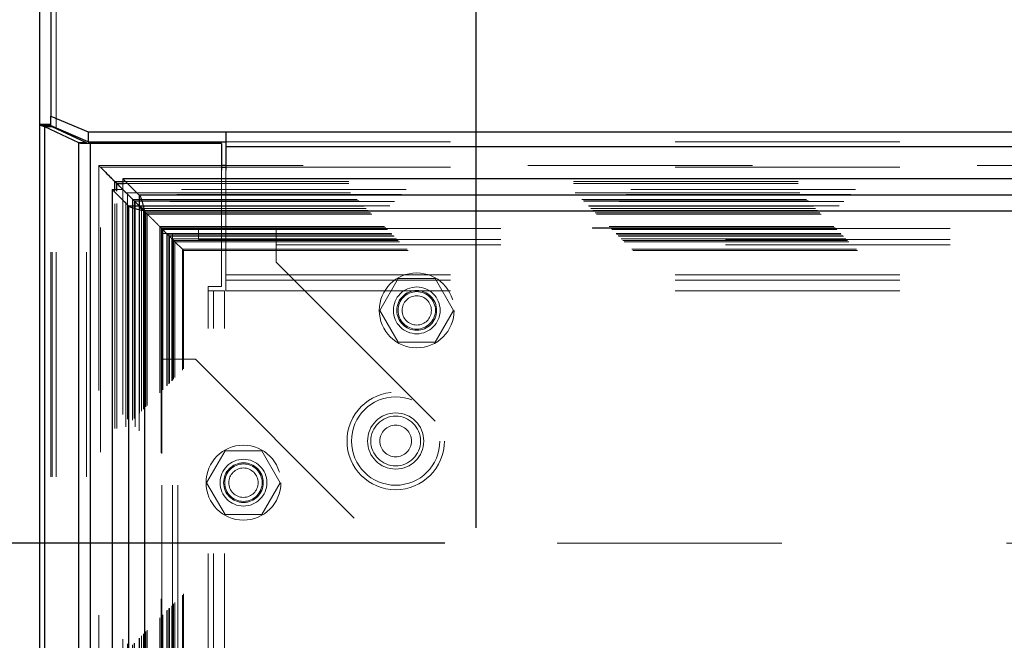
# Model space of a CAD drawing. Header units: inches. Extents: x 0.2 to 10.8, y 0.2 to 8.2.
# Tile 75 of 146: x 3.014 to 3.452, y 5.296 to 5.572. Entities that reach past the tile are written whole.
import ezdxf

# ---------------------------------------------------------------- set-up
doc = ezdxf.new("R2010")
doc.units = ezdxf.units.IN
doc.header["$MEASUREMENT"] = 0
doc.linetypes.add('HIDDEN', pattern=[0.075, 0.05, -0.025])
doc.layers.add('DIMENSIONS', color=140, linetype='Continuous')
doc.styles.add('SLDTEXTSTYLE0', font='TXT', dxfattribs={"width": 0.7})
doc.dimstyles.new('SLDDIMSTYLE0', dxfattribs={"dimtxt": 0.084961, "dimasz": 0.13, "dimexe": 0, "dimexo": 0.0625, "dimgap": 0.02124, "dimtad": 0, "dimtih": 1, "dimtoh": 1, "dimlfac": 15, "dimrnd": 1e-09, "dimzin": 12, "dimdsep": 46, "dimtxsty": 'SLDTEXTSTYLE0', "dimsah": 1, "dimcen": 0.09, "dimadec": 0, "dimazin": 3, "dimtfac": 1, "dimtofl": 0, "dimtmove": 0, "dimatfit": 3, "dimfxl": 0, "dimfrac": 2, "dimtolj": 1, "dimtzin": 12, "dimarcsym": 0})

# ---------------------------------------------------------------- blocks, each defined once
blk = doc.blocks.new('_D')
at = {"layer": 'DIMENSIONS'}
for p, q in [((3.20296, 5.33867), (2.61263, 5.33867)), ((2.73763, 5.33867), (2.73763, 4.5295)), ((2.57606, 4.37545), (2.54753, 4.37545)), ((2.54753, 4.37545), (2.54753, 4.24042)), ((2.89921, 4.37545), (2.92774, 4.37545)), ((2.92774, 4.37545), (2.92774, 4.24042)), ((2.54753, 4.24042), (2.57606, 4.24042)), ((2.92774, 4.24042), (2.89921, 4.24042)), ((2.73763, 3.34644), (2.73763, 4.2214)), ((3.20296, 3.34644), (2.61263, 3.34644))]:
    blk.add_line(p, q, dxfattribs=at)
for points in [[(2.73763, 5.33867), (2.71763, 5.20867), (2.75763, 5.20867)], [(2.73763, 3.34644), (2.75763, 3.47644), (2.71763, 3.47644)]]:
    blk.add_solid(points, dxfattribs=at)
at = {"layer": 'DIMENSIONS', "char_height": 0.083333, "attachment_point": 1, "style": 'SLDTEXTSTYLE0'}
for s, insert in [('29.88', (2.57606, 4.5019)), ('759.0', (2.57606, 4.34785))]:
    blk.add_mtext(s, dxfattribs=dict(at, insert=insert))
blk = doc.blocks.new('_D_1')
at = {"layer": 'DIMENSIONS'}
for p, q in [((3.21696, 5.34552), (3.21696, 6.23406)), ((4.82858, 5.34552), (4.82858, 6.23406)), ((3.21696, 6.10906), (3.78334, 6.10906)), ((3.89846, 6.10906), (3.86993, 6.10906)), ((3.86993, 6.10906), (3.86993, 5.97403)), ((4.22161, 6.10906), (4.25014, 6.10906)), ((4.25014, 6.10906), (4.25014, 5.97403)), ((4.82858, 6.10906), (4.33674, 6.10906)), ((3.86993, 5.97403), (3.89846, 5.97403)), ((4.25014, 5.97403), (4.22161, 5.97403))]:
    blk.add_line(p, q, dxfattribs=at)
for points in [[(3.21696, 6.10906), (3.34696, 6.08906), (3.34696, 6.12906)], [(4.82858, 6.10906), (4.69858, 6.12906), (4.69858, 6.08906)]]:
    blk.add_solid(points, dxfattribs=at)
at = {"layer": 'DIMENSIONS', "char_height": 0.083333, "attachment_point": 1, "style": 'SLDTEXTSTYLE0'}
for s, insert in [('24.17', (3.89846, 6.23551)), ('614.0', (3.89846, 6.08146))]:
    blk.add_mtext(s, dxfattribs=dict(at, insert=insert))

msp = doc.modelspace()

# ---------------------------------------------------------------- linework, layer by layer
at = {"color": 7, "linetype": 'Continuous', "lineweight": 25}
for p, q in [((3.0275896, 5.8895769), (3.0275896, 5.5286972)), ((3.0227896, 5.5248924), (3.0227896, 5.8841075)), ((3.0275896, 5.5286972), (3.0442562, 5.5216535)), ((3.0275896, 5.52437), (3.0275896, 5.5286972)), ((3.0227896, 3.1682289), (3.0227896, 5.5248924)), ((3.0275896, 5.5248924), (3.0227896, 5.5248924)), ((3.0275896, 5.524453), (3.0233376, 5.524453)), ((3.0248984, 3.1682289), (3.0248984, 5.5239482)), ((3.0401592, 5.5167693), (3.0248984, 5.5239482)), ((3.0282925, 5.5239482), (3.0248984, 5.5239482)), ((3.0442562, 5.5173032), (3.0277315, 5.5242869)), ((3.0282925, 5.5239482), (3.0280514, 5.5241517)), ((3.0435533, 5.5167693), (3.0282925, 5.5239482)), ((3.0299896, 5.5231499), (3.0299896, 5.5233326)), ((3.0442562, 5.5216535), (3.1055896, 5.5216535)), ((3.0442562, 5.5216535), (3.0442562, 5.5173032)), ((3.1055896, 5.5216535), (4.9399896, 5.5216535)), ((3.1055896, 5.5216535), (3.1055896, 5.5151281)), ((3.0401592, 3.1682289), (3.0401592, 5.5167693)), ((3.0435533, 5.5167693), (3.0401592, 5.5167693)), ((3.0452504, 5.5165622), (3.041042, 5.5165622)), ((3.0442562, 5.5173032), (3.1055896, 5.5173032)), ((3.0452504, 3.1682289), (3.0452504, 5.5165622)), ((3.1036562, 5.5165622), (3.0452504, 5.5165622)), ((3.1036562, 5.5165622), (3.1036562, 5.5046145)), ((3.1055896, 5.5151281), (4.9399896, 5.5151281)), ((3.1055896, 5.5151281), (3.1055896, 5.5046145)), ((3.1055896, 5.5067213), (3.1036562, 5.5067213)), ((3.1036562, 5.5059752), (3.1055896, 5.5059752)), ((3.0669644, 5.4934658), (3.0596967, 5.5007334)), ((3.0596967, 5.5007334), (3.0596967, 5.500401)), ((4.9858499, 5.5007334), (3.0596967, 5.5007334)), ((3.0549622, 5.4959989), (3.0549622, 3.1891124)), ((3.0549622, 5.4959989), (3.0622299, 5.4887313)), ((3.0549622, 5.4959989), (3.0552773, 5.4959989)), ((3.0560896, 5.495445), (3.0560896, 5.4995727)), ((3.0560896, 5.4995727), (3.0569962, 5.4986661)), ((3.0560896, 5.4995727), (3.0602516, 5.4995727)), ((3.0569962, 5.4986661), (3.0601356, 5.4955267)), ((3.0569962, 5.4953595), (3.0569962, 5.4986661)), ((3.0569962, 5.4986661), (3.0603372, 5.4986661)), ((3.0601623, 5.4955259), (3.0669569, 5.4887313)), ((3.0669644, 5.4887387), (3.0601703, 5.4955327)), ((4.9785822, 5.4934658), (3.0669644, 5.4934658)), ((3.0669644, 5.4934658), (3.0669644, 5.4887387)), ((3.0622299, 5.4887313), (3.0622299, 3.19638)), ((3.0622299, 5.4887313), (3.0669569, 5.4887313)), ((3.066944, 5.4887183), (3.0691948, 5.4864675)), ((3.0693205, 5.4863751), (3.0693205, 3.1987362)), ((4.9762261, 5.4863751), (3.0693205, 5.4863751))]:
    msp.add_line(p, q, dxfattribs=at)
at = {"color": 7, "linetype": 'HIDDEN', "lineweight": 18}
for p, q in [((3.0299896, 3.1682289), (3.0299896, 5.8855227)), ((3.0299896, 5.5233326), (3.0299896, 5.8855227)), ((3.0277723, 5.524453), (3.0275896, 5.524453)), ((3.0275896, 5.5243469), (3.0275896, 5.52437)), ((3.0275896, 3.1682289), (3.0275896, 5.5243469)), ((3.0277315, 5.5242869), (3.0275896, 5.5243469)), ((3.0282925, 3.1682289), (3.0282925, 5.5239482)), ((3.0299896, 3.1682289), (3.0299896, 5.5231499)), ((3.0435533, 3.1682289), (3.0435533, 5.5167693)), ((3.0452504, 3.1682289), (3.0452504, 5.5165622)), ((3.1055896, 5.5173032), (4.9399896, 5.5173032)), ((3.1055896, 5.5151281), (4.9399896, 5.5151281)), ((3.048948, 5.5067044), (3.048948, 3.1784046)), ((3.1036562, 5.5067213), (3.0489492, 5.5067213)), ((3.0496871, 3.1791361), (3.0496871, 5.5059752)), ((3.0496871, 5.5059752), (3.051004, 5.5046512)), ((3.0496871, 5.5059752), (3.1036562, 5.5059752)), ((3.1036562, 5.5046145), (3.1036562, 5.4528955)), ((4.9399896, 5.5067213), (3.1055896, 5.5067213)), ((3.1055896, 5.5059752), (4.9399896, 5.5059752)), ((3.1055896, 5.5046145), (3.1055896, 5.4581237)), ((3.0596967, 5.500401), (3.0596967, 5.4960063)), ((3.0552773, 5.4959989), (3.0596893, 5.4959989)), ((3.0596893, 5.4959989), (3.0601623, 5.4955259)), ((3.0596893, 5.4959989), (3.0596893, 3.1891124)), ((3.0601703, 5.4955327), (3.0596967, 5.4960063)), ((4.9858499, 5.4960063), (3.0596967, 5.4960063)), ((3.0602516, 5.4995727), (4.985295, 5.4995727)), ((3.0603372, 5.4986661), (4.9852094, 5.4986661)), ((3.0560896, 3.1896663), (3.0560896, 5.495445)), ((3.0569962, 3.1897518), (3.0569962, 5.4953595)), ((3.0601356, 5.4955267), (3.0610511, 5.4946112)), ((3.0610511, 5.4946112), (4.9844955, 5.4946112)), ((3.0610511, 3.1905001), (3.0610511, 5.4946112)), ((3.0617752, 5.4938867), (3.0617752, 3.1912227)), ((4.9837085, 5.4938196), (3.0618261, 5.4938196)), ((3.0640509, 5.4916114), (4.9814957, 5.4916114)), ((3.0640509, 3.1934999), (3.0640509, 5.4916114)), ((3.064702, 5.4909602), (4.9808446, 5.4909602)), ((3.064702, 3.1941511), (3.064702, 5.4909602)), ((3.0648218, 5.4908405), (4.9807248, 5.4908405)), ((3.0648218, 3.1942708), (3.0648218, 5.4908405)), ((4.9805396, 5.4906585), (3.0650168, 5.4906585)), ((3.0651476, 5.4905221), (3.0651476, 3.1945986)), ((3.0669023, 5.4887578), (4.9786481, 5.4887578)), ((3.0669569, 5.4887313), (3.0669569, 3.19638)), ((4.9785822, 5.4887387), (3.0669644, 5.4887387)), ((3.0669816, 3.1964289), (3.0669816, 5.4886836)), ((3.0670888, 5.4885735), (4.9784578, 5.4885735)), ((3.0670888, 3.1965378), (3.0670888, 5.4885735)), ((3.0680377, 5.4876387), (4.9775087, 5.4876387)), ((3.0680442, 3.1974957), (3.0680442, 5.4876149)), ((3.068944, 5.4867183), (4.9766026, 5.4867183)), ((3.068944, 3.198393), (3.068944, 5.4867183)), ((3.0691948, 5.4864675), (3.0699859, 5.4856764)), ((3.0693205, 5.4863751), (3.0693205, 3.1987362)), ((4.9762261, 5.4863751), (3.0693205, 5.4863751)), ((3.0699859, 5.4856764), (4.9755607, 5.4856764)), ((3.0699859, 5.4856764), (3.0705705, 5.4850918)), ((3.0699859, 3.1994349), (3.0699859, 5.4856764)), ((3.0705705, 3.2000195), (3.0705705, 5.4850918)), ((3.0705705, 5.4850918), (4.9749761, 5.4850918)), ((3.0760776, 5.4795847), (4.969469, 5.4795847)), ((3.0760776, 3.2055266), (3.0760776, 5.4795847)), ((3.0760776, 5.4795847), (3.0767442, 5.478918)), ((3.0767442, 5.478918), (4.9688024, 5.478918)), ((3.0767442, 3.2061933), (3.0767442, 5.478918)), ((3.0767442, 5.478918), (3.079437, 5.4762253)), ((3.0767609, 5.4789015), (3.0767522, 5.4789102)), ((4.9687906, 5.4789228), (3.0767609, 5.4789228)), ((4.9686513, 5.4787908), (3.076878, 5.4787908)), ((3.0770776, 5.4785847), (4.968469, 5.4785847)), ((3.0770776, 5.4785847), (3.0770776, 3.2065266)), ((3.0770776, 5.4785847), (4.968469, 5.4785847)), ((3.0770776, 3.2065266), (3.0770776, 5.4785847)), ((3.0934289, 5.4786667), (3.1279622, 5.4786667)), ((3.0934289, 5.4738667), (3.0934289, 5.4786667)), ((3.1279622, 5.4786667), (4.9176289, 5.4786667)), ((3.1279622, 5.4786667), (3.1279622, 5.4714667)), ((3.0769622, 5.4765223), (3.0817622, 5.4765223)), ((3.0769622, 5.4205223), (3.0769622, 5.4765223)), ((3.0774109, 5.4782514), (4.9681357, 5.4782514)), ((3.0774109, 3.2068599), (3.0774109, 5.4782514)), ((3.0774126, 5.4782409), (4.9681423, 5.4782409)), ((3.077449, 3.2068841), (3.077449, 5.4782174)), ((3.0792442, 5.476418), (4.9663024, 5.476418)), ((3.0792442, 3.2086933), (3.0792442, 5.476418)), ((3.0792442, 5.476418), (4.9663024, 5.476418)), ((3.0792442, 3.2086933), (3.0792442, 5.476418)), ((3.0797431, 5.4759192), (3.0793672, 5.4762951)), ((3.079437, 5.4762253), (4.9661096, 5.4762253)), ((3.079437, 3.208886), (3.079437, 5.4762253)), ((3.0801804, 5.4754819), (4.9653662, 5.4754819)), ((3.0801804, 3.2096294), (3.0801804, 5.4754819)), ((3.0804109, 5.4752514), (3.0801804, 5.4754819)), ((3.0804109, 5.4752514), (4.9651357, 5.4752514)), ((3.0804109, 3.2098599), (3.0804109, 5.4752514)), ((3.0813674, 5.4742949), (3.0816964, 5.4739659)), ((3.0814906, 5.4741554), (4.9640726, 5.4741554)), ((3.0815236, 5.4741205), (4.9640128, 5.4741205)), ((3.0816973, 5.473965), (3.0822748, 5.4733875)), ((3.081709, 3.2111424), (3.081709, 5.4739677)), ((3.0817622, 5.4205223), (3.0817622, 5.4765223)), ((3.0822748, 5.4733875), (4.9632718, 5.4733875)), ((3.0822748, 3.2117238), (3.0822748, 5.4733875)), ((3.0822748, 5.4733875), (3.0828932, 5.4727691)), ((3.0828932, 5.4727691), (4.9626534, 5.4727691)), ((3.0828932, 3.2123422), (3.0828932, 5.4727691)), ((3.0828932, 5.4727691), (3.0861656, 5.4694967)), ((3.0934289, 5.4738667), (3.1279622, 5.4738667)), ((3.1279622, 5.4738667), (4.9176289, 5.4738667)), ((3.1279622, 5.4714667), (4.9176289, 5.4714667)), ((3.1279622, 5.4714667), (3.1279622, 5.4636667)), ((3.1279622, 5.4714667), (4.9176289, 5.4714667)), ((3.0861656, 5.4694967), (4.959381, 5.4694967)), ((3.0861656, 3.2156146), (3.0861656, 5.4694967)), ((3.0867268, 5.4689098), (4.9588058, 5.4689098)), ((3.0867483, 3.2161996), (3.0867483, 5.4689281)), ((3.1279622, 5.4636667), (3.2529622, 5.3386667)), ((3.1055896, 5.4581237), (4.9399896, 5.4581237)), ((3.1055896, 5.4581237), (3.1055896, 5.4509237)), ((3.1055896, 5.4581237), (4.9399896, 5.4581237)), ((3.1822972, 5.4564667), (3.1740988, 5.4422667)), ((3.1986939, 5.4564667), (3.1822972, 5.4564667)), ((3.2068923, 5.4422667), (3.1986939, 5.4564667)), ((3.1036562, 5.4528955), (3.0976562, 5.4528955)), ((3.0976562, 5.4508955), (3.0976562, 5.4528955)), ((3.1055896, 5.4557237), (4.9399896, 5.4557237)), ((3.0976562, 3.2341622), (3.0976562, 5.4508955)), ((3.1048562, 5.4508955), (3.0976562, 5.4508955)), ((3.0976562, 3.2341622), (3.0976562, 5.4508955)), ((3.1000562, 3.2341622), (3.1000562, 5.4508955)), ((3.1048562, 3.2341622), (3.1048562, 5.4508955)), ((3.1055896, 5.4509237), (4.9399896, 5.4509237)), ((3.1740988, 5.4422667), (3.1822972, 5.4280667)), ((3.1986939, 5.4280667), (3.2068923, 5.4422667)), ((3.1822972, 5.4280667), (3.1986939, 5.4280667)), ((3.0769622, 3.264589), (3.0769622, 5.4205223)), ((3.0769622, 5.4205223), (3.0841622, 5.4205223)), ((3.0817622, 3.264589), (3.0817622, 5.4205223)), ((3.0841622, 3.264589), (3.0841622, 5.4205223)), ((3.0841622, 5.4205223), (3.0919622, 5.4205223)), ((3.0841622, 3.264589), (3.0841622, 5.4205223)), ((3.0919622, 5.4205223), (3.2169622, 5.2955223)), ((3.1051639, 5.3798334), (3.0969655, 5.3656334)), ((3.1215606, 5.3798334), (3.1051639, 5.3798334)), ((3.129759, 5.3656334), (3.1215606, 5.3798334)), ((3.0969655, 5.3656334), (3.1051639, 5.3514334)), ((3.1215606, 5.3514334), (3.129759, 5.3656334)), ((3.1051639, 5.3514334), (3.1215606, 5.3514334)), ((3.2529622, 5.3386667), (4.7926289, 5.3386667)), ((3.0767325, 5.3139973), (3.0767325, 5.2237086))]:
    msp.add_line(p, q, dxfattribs=at)
at = {"color": 7, "linetype": 'HIDDEN', "lineweight": 18, "flags": 128}
msp.add_lwpolyline([(3.0769145, 5.4787359), (3.0769154, 4.3183776), (3.0769145, 3.2063777)], dxfattribs=at)
at = {"color": 7, "linetype": 'HIDDEN', "lineweight": 18}
for centre, radius in [((3.1904956, 5.4422667), 0.0166667), ((3.1904956, 5.4422667), 0.0104167), ((3.1904956, 5.4422667), 0.0088333), ((3.1904956, 5.4422667), 0.0083333), ((3.1904956, 5.4422667), 0.00653), ((3.1811229, 5.3841622), 0.0216667), ((3.1811229, 5.3841622), 0.0196667), ((3.1811229, 5.3841622), 0.0196667), ((3.1811229, 5.3841622), 0.0125), ((3.1811229, 5.3841622), 0.0110667), ((3.1811229, 5.3841622), 0.0070667), ((3.1133622, 5.3656334), 0.0166667), ((3.1133622, 5.3656334), 0.0104167), ((3.1133622, 5.3656334), 0.0088333), ((3.1133622, 5.3656334), 0.0083333), ((3.1133622, 5.3656334), 0.00653)]:
    msp.add_circle(centre, radius, dxfattribs=at)
at = {"color": 7, "linetype": 'Continuous', "lineweight": 25}
for points in [[(3.0227896, 5.5248924), (3.0227896, 5.5247457), (3.0229763, 5.5245997), (3.0233376, 5.524453)], [(3.0248984, 5.5239482), (3.0242307, 5.5241168), (3.023699, 5.5242844), (3.0233376, 5.524453)], [(3.041042, 5.5165622), (3.0407282, 5.5166312), (3.0404327, 5.5167003), (3.0401592, 5.5167693)], [(3.0438476, 5.5165622), (3.043743, 5.5166312), (3.0436445, 5.5167003), (3.0435533, 5.5167693)]]:
    msp.add_open_spline(points, degree=3, dxfattribs=at)
at = {"color": 7, "linetype": 'HIDDEN', "lineweight": 18}
msp.add_open_spline([(3.0275896, 5.5248924), (3.0275896, 5.5247459), (3.027652, 5.5245994), (3.0277723, 5.524453)], degree=3, dxfattribs=at)
for points, knots in [([(3.0280514, 5.5241517), (3.0280332, 5.5241667), (3.0279635, 5.5242243), (3.0278719, 5.5243247), (3.0278056, 5.5244101), (3.0277723, 5.524453)], [0, 0, 0, 0, 0.14952088, 0.57311838, 1, 1, 1, 1]), ([(3.0499345, 5.5057264), (3.0498233, 5.5058366), (3.0496574, 5.5060008), (3.0494547, 5.5062039), (3.0493233, 5.5063394), (3.0492117, 5.5064528), (3.0491102, 5.5065576), (3.0490354, 5.5066295), (3.048981, 5.5066801), (3.0489534, 5.5067127), (3.0489394, 5.50673), (3.0489837, 5.506673), (3.0492516, 5.5064132), (3.0495207, 5.5061425), (3.0496871, 5.5059752)], [0, 0, 0, 0, 0.11238171, 0.1675817, 0.20038, 0.24344362, 0.27814443, 0.30491403, 0.32486732, 0.34976348, 0.38173249, 0.46722347, 0.67056257, 1, 1, 1, 1]), ([(3.0591689, 5.4964933), (3.0584531, 5.4972135), (3.057371, 5.4983022), (3.0563616, 5.4993043), (3.0560199, 5.4996435)], [0, 0, 0, 0, 0.66146825, 1, 1, 1, 1]), ([(3.0618261, 5.4938293), (3.061791, 5.4938638), (3.061685, 5.4939681), (3.0615192, 5.4941415), (3.0613706, 5.4942881), (3.0613077, 5.4943539), (3.0612891, 5.4943732)], [0, 0, 0, 0, 0.19405352, 0.58516004, 0.87787785, 1, 1, 1, 1]), ([(3.065149, 5.4905221), (3.0651067, 5.4905669), (3.0650219, 5.490657), (3.0649375, 5.4907317), (3.0648952, 5.4907691)], [0, 0, 0, 0, 0.498729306, 1, 1, 1, 1]), ([(3.0774126, 5.4782467), (3.0774227, 5.4782362), (3.0774561, 5.4782018), (3.077466, 5.4781926), (3.0774409, 5.4782315), (3.0773708, 5.4782927), (3.0772634, 5.4783933), (3.0771491, 5.4785105), (3.077081, 5.478582), (3.0770195, 5.4786436), (3.076931, 5.4787309), (3.0766568, 5.4790072), (3.0760832, 5.4795806), (3.0750955, 5.4805671), (3.0738686, 5.4817899), (3.072858, 5.482793), (3.0720912, 5.4835878), (3.0717429, 5.4838778), (3.0713926, 5.4842817), (3.0710629, 5.4845814), (3.0706343, 5.4850321), (3.0700127, 5.4856507), (3.0695311, 5.4861376), (3.0692586, 5.4864077), (3.0692155, 5.4864505)], [0, 0, 0, 0, 0.01401555, 0.04635401, 0.05974731, 0.0766314, 0.09506281, 0.10495741, 0.11552972, 0.1165061, 0.12336385, 0.14138371, 0.19489931, 0.2827067, 0.43064043, 0.60578265, 0.67938505, 0.76400299, 0.78164314, 0.80890383, 0.85814198, 0.90425632, 0.98483807, 1, 1, 1, 1]), ([(3.0767303, 5.4789106), (3.0767315, 5.4691543), (3.0767346, 5.4442682), (3.0767317, 5.404344), (3.0767322, 5.3741774), (3.0767325, 5.3591413)], [0, 0, 0, 0, 0.24438643, 0.6233764, 1, 1, 1, 1]), ([(3.0768965, 5.4787658), (3.0768856, 5.4787787), (3.0768641, 5.4788043), (3.0768734, 5.4787924), (3.076878, 5.4787866)], [0, 0, 0, 0, 0.50489301, 1, 1, 1, 1]), ([(3.079437, 5.4762253), (3.0800401, 5.4756264), (3.0808284, 5.4748438), (3.0814939, 5.4741605), (3.0816577, 5.4739958), (3.0817071, 5.4739601), (3.0816872, 5.4739659), (3.0816378, 5.4740025), (3.0815756, 5.4740671), (3.0815176, 5.4741332), (3.0814669, 5.4741877), (3.0814398, 5.4742168)], [0, 0, 0, 0, 0.58149804, 0.75994507, 0.82502121, 0.87370235, 0.90732522, 0.94235459, 0.96020705, 0.97868521, 1, 1, 1, 1]), ([(3.0848986, 5.4707637), (3.0845278, 5.4711294), (3.083722, 5.4719241), (3.0826588, 5.4730066), (3.081808, 5.4738567), (3.0814051, 5.4742593)], [0, 0, 0, 0, 0.30969485, 0.67307537, 1, 1, 1, 1]), ([(3.0814512, 3.2109068), (3.0814491, 3.216051), (3.0814445, 3.2276284), (3.0814469, 3.2457468), (3.081448, 3.2650563), (3.0814472, 3.29292), (3.0814475, 3.3292499), (3.0814473, 3.4128513), (3.0814475, 3.5771894), (3.0814473, 3.8974565), (3.0814477, 4.3861118), (3.0814461, 4.8900377), (3.0814488, 5.2334038), (3.081447, 5.3650676), (3.0814483, 5.3963196), (3.0814464, 5.4231915), (3.0814453, 5.4448704), (3.0814525, 5.4600801), (3.0814594, 5.4695551), (3.0814676, 5.4739306), (3.0814681, 5.4741923)], [0, 0, 0, 0, 0.00681866, 0.01534591, 0.02401606, 0.03241351, 0.05227944, 0.0721716, 0.14322762, 0.27011074, 0.49668772, 0.79094355, 0.93806785, 0.9518218, 0.9654648, 0.97949253, 0.98744074, 0.99420025, 0.99965311, 1, 1, 1, 1]), ([(3.0861656, 5.4694967), (3.0863267, 5.4693408), (3.0865487, 5.4691259), (3.0867268, 5.4689227), (3.0867663, 5.468892), (3.0866904, 5.4689703), (3.086568, 5.4690928), (3.0863174, 5.4693343), (3.0859269, 5.4697255), (3.0855912, 5.4700706), (3.0854014, 5.4702609), (3.0853939, 5.4702683)], [0, 0, 0, 0, 0.27912678, 0.38459233, 0.49914334, 0.55586917, 0.61679114, 0.70788915, 0.82600654, 0.99320318, 1, 1, 1, 1])]:
    msp.add_open_spline(points, degree=3, knots=knots, dxfattribs=at)
at = {"color": 7, "linetype": 'Continuous', "lineweight": 25}
for points, knots in [([(3.051004, 5.5046512), (3.0510583, 5.5045966), (3.0521152, 5.5035338), (3.0537779, 5.5018869), (3.0547919, 5.5008737), (3.0550877, 5.5005733), (3.0554736, 5.5002201), (3.0558289, 5.4998467), (3.0560896, 5.4995727)], [0, 0, 0, 0, 0.02120309, 0.41320292, 0.70452371, 0.71432707, 0.7903654, 1, 1, 1, 1]), ([(3.0669644, 5.4934658), (3.0671607, 5.4933203), (3.067357, 5.4930294), (3.0677497, 5.4921916), (3.0679461, 5.491645), (3.0683388, 5.4903615), (3.0685351, 5.4896249), (3.0689278, 5.4880504), (3.0691241, 5.4872129), (3.0693205, 5.4863751)], [0, 0, 0, 0, 0.25, 0.25, 0.5, 0.5, 0.75, 0.75, 1, 1, 1, 1]), ([(3.0693205, 5.4863751), (3.0684827, 5.4865715), (3.0676452, 5.4867678), (3.0660707, 5.4871605), (3.0653342, 5.4873569), (3.0640506, 5.4877495), (3.063504, 5.4879459), (3.0626662, 5.4883386), (3.0623753, 5.4885349), (3.0622299, 5.4887313)], [0, 0, 0, 0, 0.25, 0.25, 0.5, 0.5, 0.75, 0.75, 1, 1, 1, 1]), ([(3.0669569, 5.4887313), (3.0669731, 5.4886752), (3.0670053, 5.488563), (3.067083, 5.4883947), (3.0671812, 5.4882264), (3.0673011, 5.4880581), (3.067441, 5.4878898), (3.0675996, 5.4877215), (3.067819, 5.4875112), (3.0681144, 5.4872587), (3.0684954, 5.4869642), (3.0689016, 5.4866697), (3.0691808, 5.4864733), (3.0693205, 5.4863751)], [0, 0, 0, 0, 0.071449, 0.14289799, 0.21434699, 0.28579598, 0.35724498, 0.42869398, 0.50014297, 0.62510723, 0.75007149, 0.87503574, 1, 1, 1, 1]), ([(3.0693205, 5.4863751), (3.0692644, 5.4864549), (3.0691522, 5.4866145), (3.0689839, 5.4868515), (3.0688156, 5.4870837), (3.0686473, 5.4873089), (3.068479, 5.4875249), (3.0683107, 5.4877294), (3.0681004, 5.487968), (3.0678479, 5.4882233), (3.0675534, 5.4884633), (3.0672589, 5.4886451), (3.0670625, 5.4887075), (3.0669644, 5.4887387)], [0, 0, 0, 0, 0.071449, 0.14289799, 0.21434699, 0.28579598, 0.35724498, 0.42869398, 0.50014297, 0.62510723, 0.75007149, 0.87503574, 1, 1, 1, 1])]:
    msp.add_open_spline(points, degree=3, knots=knots, dxfattribs=at)

# ---------------------------------------------------------------- dimensions: what is measured, and where the dimension line sits
at = {"layer": 'DIMENSIONS'}
dim = msp.add_linear_dim(base=(4.8285844, 6.1090639), p1=(3.2169622, 5.2955223), p2=(4.8285844, 5.2955223), dimstyle='SLDDIMSTYLE0', dxfattribs=at)
dim.commit()
dim.dimension.update_dxf_attribs({"geometry": '_D_1', "text_midpoint": (4.0600371, 6.1090639), "dimtype": 160})
dim = msp.add_linear_dim(base=(2.7376339, 3.3464446), p1=(3.2529622, 5.3386667), p2=(3.2529622, 3.3464446), angle=90, dimstyle='SLDDIMSTYLE0', dxfattribs=at)
dim.commit()
dim.dimension.update_dxf_attribs({"geometry": '_D', "text_midpoint": (2.7376339, 4.375454), "dimtype": 160})

doc.saveas('drawing.dxf')
